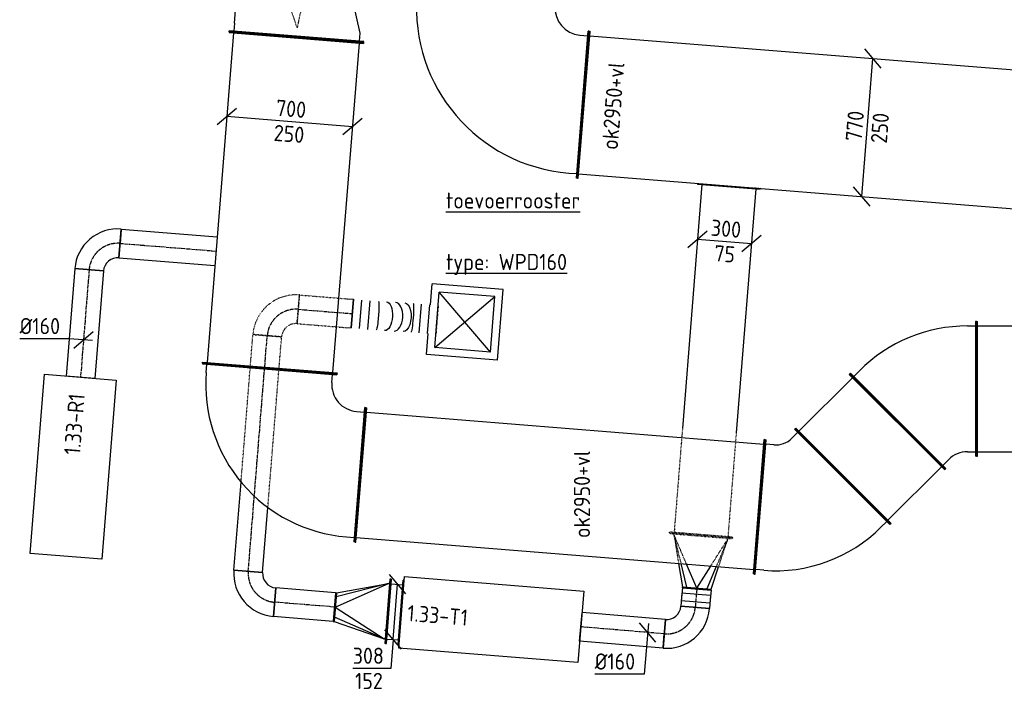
# Model space of a CAD drawing. Header units: millimetres. Extents: x -2733 to 48660, y -299 to 65852.
# Tile 10 of 44: x 7501 to 12975, y 21679 to 25404. Entities that reach past the tile are written whole.
import ezdxf

# ---------------------------------------------------------------- set-up
doc = ezdxf.new("R2010")
doc.units = ezdxf.units.MM
doc.linetypes.add('CENTER2', pattern=[28.575, 19.05, -3.175, 3.175, -3.175])
doc.linetypes.add('SMALL_DASH', pattern=[1.5, 0.5, -1])
for name, color, linetype in [('WL570---_APP', 2, 'Continuous'), ('WL570---_RETOUR_D', 4, 'Continuous'), ('WL570---_RETOUR_HL', 1, 'CENTER2'), ('WL570---_TOEVOER', 3, 'Continuous'), ('WL570---_TOEVOER_D', 3, 'Continuous'), ('WL570---_TOEVOER_HL', 1, 'CENTER2'), ('WL570---_TOEVOER_RST', 3, 'Continuous'), ('WL570---_TOEVOER_RST_HL', 1, 'CENTER2'), ('WM570---', 1, 'Continuous'), ('WM570---_RETOUR', 1, 'Continuous'), ('WM570---_TOEVOER', 1, 'Continuous')]:
    doc.layers.add(name, color=color, linetype=linetype)
doc.styles.add('STABICAD-018', font='ISOCP.SHX', dxfattribs={"height": 90})
doc.styles.add('STABICAD-025', font='ISOCP.SHX', dxfattribs={"height": 125})

# ---------------------------------------------------------------- blocks, each defined once
blk = doc.blocks.new('*U932')
at = {"color": 0, "linetype": 'Continuous'}
for p, q in [((0, 375, -3075), (5, 375, -3075)), ((0, -375, -3075), (0, 375, -3075)), ((5, -375, -3075), (5, 375, -3075)), ((5, 350, -3075), (1844.3, 350, -3075)), ((1849.3, 375, -3075), (1844.3, 375, -3075)), ((1844.3, -375, -3075), (1844.3, 375, -3075)), ((1849.3, -375, -3075), (1849.3, 375, -3075)), ((0, -375, -3075), (5, -375, -3075)), ((5, -350, -3075), (1844.3, -350, -3075)), ((1849.3, -375, -3075), (1844.3, -375, -3075))]:
    blk.add_line(p, q, dxfattribs=at)
at = {"layer": 'WL570---_APP', "color": 2, "style": 'STABICAD-018'}
for tag, p in [('CODE', (9038.9, 25307.3, 3075)), ('SECTIONCODE', (9126.9, 24528.2, 3075)), ('POSITIONCODE', (9126.9, 24528.2, 3075))]:
    blk.add_attdef(tag, p, '', height=1.8, dxfattribs=at)
blk = doc.blocks.new('*U403')
at = {"color": 0, "linetype": 'Continuous'}
for p, q in [((0, 375, -3075), (5, 375, -3075)), ((0, -375, -3075), (0, 375, -3075)), ((5, -375, -3075), (5, 375, -3075)), ((50, 350, -3075), (5, 350, -3075)), ((50, 350, -3075), (853.8, 350, -3075)), ((853.8, 350, -3075), (898.8, 350, -3075)), ((903.8, 375, -3075), (898.8, 375, -3075)), ((898.8, -125, -3075), (898.8, 375, -3075)), ((903.8, -125, -3075), (903.8, 375, -3075)), ((853.8, -100, -3075), (50, -350, -3075)), ((853.8, -100, -3075), (898.8, -100, -3075)), ((903.8, -125, -3075), (898.8, -125, -3075)), ((0, -375, -3075), (5, -375, -3075)), ((50, -350, -3075), (5, -350, -3075))]:
    blk.add_line(p, q, dxfattribs=at)
at = {"color": 2, "linetype": 'SMALL_DASH'}
for p in [(853.8, 350, -225), (853.8, -100, -225)]:
    blk.add_line(p, (50, 0, -125), dxfattribs=at)
at = {"layer": 'WM570---', "color": 2, "style": 'STABICAD-018'}
for tag in ['CODE', 'SECTIONCODE', 'POSITIONCODE']:
    blk.add_attdef(tag, (9038.9, 25307.3, 3075), '', height=1.8, dxfattribs=at)
blk = doc.blocks.new('*U939')
at = {"color": 0, "linetype": 'Continuous'}
for p, q in [((-402.7, -17.8, -3075), (-295, 73.8, -3075)), ((-348.9, 28, -3075), (348.9, -28, -3075)), ((295, -73.8, -3075), (402.7, 17.8, -3075))]:
    blk.add_line(p, q, dxfattribs=at)
at = {"color": 0, "linetype": 'Continuous', "style": 'STABICAD-018'}
for s, p in [('700', (-78.8, 31.4, -3075)), ('250', (-91.1, -108.1, -3075))]:
    blk.add_text(s, height=90, rotation=355.4126, dxfattribs=at).set_placement(p)
at = {"layer": 'WL570---_APP', "color": 2, "style": 'STABICAD-018'}
blk.add_attdef('CODE', (9001.3, 24838.4, 3075), '', height=1.8, dxfattribs=at)
blk = doc.blocks.new('*U406')
at = {"color": 0, "linetype": 'Continuous'}
for p, q in [((-410, 585, -3075), (-410, 580, -3075)), ((410, 585, -3075), (-410, 585, -3075)), ((410, 580, -3075), (-410, 580, -3075)), ((-385, 535, -3075), (-385, 580, -3075)), ((385, 535, -3075), (385, 580, -3075)), ((410, 585, -3075), (410, 580, -3075)), ((-585, 410, -3075), (-580, 410, -3075)), ((-585, -410, -3075), (-585, 410, -3075)), ((-580, -410, -3075), (-580, 410, -3075)), ((-535, 385, -3075), (-580, 385, -3075)), ((-585, -410, -3075), (-580, -410, -3075)), ((-535, -385, -3075), (-580, -385, -3075))]:
    blk.add_line(p, q, dxfattribs=at)
for radius, end in [(150, 360), (920, 0)]:
    blk.add_arc((-535, 535, -3075), radius, 270, end, dxfattribs=at)
at = {"layer": 'WM570---', "color": 2, "style": 'STABICAD-018'}
for tag in ['CODE', 'SECTIONCODE', 'POSITIONCODE']:
    blk.add_attdef(tag, (10050.8, 24977.6, 3075), '', height=1.8, dxfattribs=at)
blk = doc.blocks.new('*U409')
at = {"color": 0, "linetype": 'Continuous'}
for p, q in [((0, 410, -3075), (5, 410, -3075)), ((0, -410, -3075), (0, 410, -3075)), ((5, -410, -3075), (5, 410, -3075)), ((5, 385, -3075), (3948.9, 385, -3075)), ((3953.9, 410, -3075), (3948.9, 410, -3075)), ((3948.9, -410, -3075), (3948.9, 410, -3075)), ((3953.9, -410, -3075), (3953.9, 410, -3075)), ((0, -410, -3075), (5, -410, -3075)), ((5, -385, -3075), (3948.9, -385, -3075)), ((3953.9, -410, -3075), (3948.9, -410, -3075))]:
    blk.add_line(p, q, dxfattribs=at)
at = {"layer": 'WM570---', "color": 2, "style": 'STABICAD-018'}
for tag, p in [('POSITIONCODE', (11392.9, 25020.4, 3075)), ('SECTIONCODE', (11392.9, 25020.4, 3075)), ('CODE', (10633.9, 24930.8, 3075))]:
    blk.add_attdef(tag, p, '', height=1.8, rotation=90, dxfattribs=at)
blk = doc.blocks.new('*U940')
at = {"color": 0, "linetype": 'Continuous'}
for p, q in [((-30.8, -383.8, -3075), (30.8, 383.8, -3075)), ((76.6, 329.9, -3075), (-15, 437.6, -3075)), ((15, -437.6, -3075), (-76.6, -329.9, -3075))]:
    blk.add_line(p, q, dxfattribs=at)
at = {"color": 0, "linetype": 'Continuous', "style": 'STABICAD-018'}
for s, p in [('770', (-31.4, -78.8, -3075)), ('250', (108.1, -91.1, -3075))]:
    blk.add_text(s, height=90, rotation=85.4126, dxfattribs=at).set_placement(p)
at = {"layer": 'WL570---_APP', "color": 2, "style": 'STABICAD-018'}
blk.add_attdef('CODE', (12213.4, 24804.1, 3075), '', height=1.8, dxfattribs=at)
blk = doc.blocks.new('*U423')
at = {"color": 0, "linetype": 'Continuous'}
for p, q in [((0, 375, -3075), (5, 375, -3075)), ((0, -375, -3075), (0, 375, -3075)), ((5, -375, -3075), (5, 375, -3075)), ((5, 350, -3075), (1714.2, 350, -3075)), ((1719.2, 375, -3075), (1714.2, 375, -3075)), ((1714.2, -375, -3075), (1714.2, 375, -3075)), ((1719.2, -375, -3075), (1719.2, 375, -3075)), ((0, -375, -3075), (5, -375, -3075)), ((5, -350, -3075), (1714.2, -350, -3075)), ((1719.2, -375, -3075), (1714.2, -375, -3075))]:
    blk.add_line(p, q, dxfattribs=at)
at = {"layer": 'WM570---', "color": 2, "style": 'STABICAD-018'}
for tag, p in [('POSITIONCODE', (13679.6, 23500, 3075)), ('SECTIONCODE', (13854.3, 23500, 3075)), ('CODE', (12820.5, 23350, 3075))]:
    blk.add_attdef(tag, p, '', height=1.8, dxfattribs=at)
blk = doc.blocks.new('*U412')
at = {"color": 0, "linetype": 'Continuous'}
for p, q in [((-83.4, 447, -3075), (-86.9, 443.4, -3075)), ((443.4, -86.9, -3075), (-86.9, 443.4, -3075)), ((447, -83.4, -3075), (-83.4, 447, -3075)), ((-101, 393.9, -3075), (-69.2, 425.8, -3075)), ((-257.1, 375, -3075), (-252.1, 375, -3075)), ((-257.1, -375, -3075), (-257.1, 375, -3075)), ((-252.1, -375, -3075), (-252.1, 375, -3075)), ((-207.1, 350, -3075), (-252.1, 350, -3075)), ((393.9, -101, -3075), (425.8, -69.2, -3075)), ((447, -83.4, -3075), (443.4, -86.9, -3075)), ((-257.1, -375, -3075), (-252.1, -375, -3075)), ((-207.1, -350, -3075), (-252.1, -350, -3075))]:
    blk.add_line(p, q, dxfattribs=at)
for radius in [150, 850]:
    blk.add_arc((-207.1, 500, -3075), radius, 270, 315, dxfattribs=at)
at = {"layer": 'WM570---', "color": 2, "style": 'STABICAD-018'}
for tag in ['CODE', 'SECTIONCODE', 'POSITIONCODE']:
    blk.add_attdef(tag, (12563.4, 23350, 3075), '', height=1.8, dxfattribs=at)
blk = doc.blocks.new('*U411')
at = {"color": 0, "linetype": 'Continuous'}
for p, q in [((0, 375, -3075), (5, 375, -3075)), ((0, -375, -3075), (0, 375, -3075)), ((5, -375, -3075), (5, 375, -3075)), ((5, 350, -3075), (425.9, 350, -3075)), ((430.9, 375, -3075), (425.9, 375, -3075)), ((425.9, -375, -3075), (425.9, 375, -3075)), ((430.9, -375, -3075), (430.9, 375, -3075)), ((0, -375, -3075), (5, -375, -3075)), ((5, -350, -3075), (425.9, -350, -3075)), ((430.9, -375, -3075), (425.9, -375, -3075))]:
    blk.add_line(p, q, dxfattribs=at)
at = {"layer": 'WM570---', "color": 2, "style": 'STABICAD-018'}
for tag in ['CODE', 'SECTIONCODE', 'POSITIONCODE']:
    blk.add_attdef(tag, (12381.6, 23168.2, 3075), '', height=1.8, dxfattribs=at)
blk = doc.blocks.new('*U926')
at = {"color": 0, "linetype": 'Continuous'}
for p, q in [((0, 375, -3075), (5, 375, -3075)), ((0, -375, -3075), (0, 375, -3075)), ((5, -375, -3075), (5, 375, -3075)), ((5, 350, -3075), (2222.1, 350, -3075)), ((2227.1, 375, -3075), (2222.1, 375, -3075)), ((2222.1, -375, -3075), (2222.1, 375, -3075)), ((2227.1, -375, -3075), (2227.1, 375, -3075)), ((0, -375, -3075), (5, -375, -3075)), ((5, -350, -3075), (2222.1, -350, -3075)), ((2227.1, -375, -3075), (2222.1, -375, -3075))]:
    blk.add_line(p, q, dxfattribs=at)
at = {"layer": 'WL570---_APP', "color": 2, "style": 'STABICAD-018'}
for tag in ['CODE', 'SECTIONCODE', 'POSITIONCODE']:
    blk.add_attdef(tag, (9395.2, 22871.7, 3075), '', height=1.8, dxfattribs=at)
blk = doc.blocks.new('*U936')
at = {"color": 0, "linetype": 'Continuous'}
for p, q in [((-375, 550, -3075), (-375, 545, -3075)), ((375, 550, -3075), (-375, 550, -3075)), ((375, 550, -3075), (375, 545, -3075)), ((375, 545, -3075), (-375, 545, -3075)), ((-350, 500, -3075), (-350, 545, -3075)), ((350, 500, -3075), (350, 545, -3075)), ((-550, 375, -3075), (-545, 375, -3075)), ((-550, -375, -3075), (-550, 375, -3075)), ((-545, -375, -3075), (-545, 375, -3075)), ((-500, 350, -3075), (-545, 350, -3075)), ((-550, -375, -3075), (-545, -375, -3075)), ((-500, -350, -3075), (-545, -350, -3075))]:
    blk.add_line(p, q, dxfattribs=at)
for radius in [150, 850]:
    blk.add_arc((-500, 500, -3075), radius, 270, 0, dxfattribs=at)
at = {"layer": 'WL570---_APP', "color": 2, "style": 'STABICAD-018'}
for tag in ['CODE', 'SECTIONCODE', 'POSITIONCODE']:
    blk.add_attdef(tag, (8847, 22915.7, 3075), '', height=1.8, dxfattribs=at)
blk = doc.blocks.new('*U401')
at = {"color": 0, "linetype": 'Continuous'}
for p, q in [((0, 80, -3000), (599.8, 80, -3000)), ((0, -80, -3000), (0, 80, -3000)), ((599.8, 80, -3000), (599.8, -80, -3000)), ((0, -80, -3000), (599.8, -80, -3000))]:
    blk.add_line(p, q, dxfattribs=at)
at = {"layer": 'WL570---_RETOUR_HL', "linetype": 'CENTER2'}
blk.add_line((0, 0, -3000), (599.8, 0, -3000), dxfattribs=at)
at = {"layer": 'WM570---', "color": 2, "style": 'STABICAD-018'}
for tag, p in [('CODE', (7886.7, 24012.9, 3000)), ('SECTIONCODE', (7886.7, 24012.9, 3000)), ('POSITIONCODE', (8015.4, 23741.3, 3000))]:
    blk.add_attdef(tag, p, '', height=1.8, dxfattribs=at)
blk = doc.blocks.new('*U943')
at = {"color": 0, "linetype": 'Continuous'}
for p, q in [((-79.7, 6.4, -3000), (-354.8, 6.4, -3000)), ((49.8, -4, -3000), (-79.7, 6.4, -3000)), ((-53.8, -45.9, -3000), (53.8, 45.9, -3000))]:
    blk.add_line(p, q, dxfattribs=at)
at = {"color": 0, "linetype": 'Continuous', "style": 'STABICAD-018'}
blk.add_text('%%c160', height=90, dxfattribs=at).set_placement((-354.8, 31.4, -3000))
at = {"layer": 'WL570---_APP', "color": 2, "style": 'STABICAD-018'}
blk.add_attdef('CODE', (7855.5, 23623, 3000), '', height=1.8, dxfattribs=at)
blk = doc.blocks.new('*U400')
at = {"color": 0, "linetype": 'Continuous'}
for p, q in [((-160, -80, -3000), (-160, 80, -3000)), ((80, -160, -3000), (-80, -160, -3000)), ((76, -160, -3000), (0, -160, -3000)), ((76, -160, -3000), (76, -160, -3000))]:
    blk.add_line(p, q, dxfattribs=at)
for radius, start in [(240, 360), (80, 0)]:
    blk.add_arc((-160, -160, -3000), radius, start, 90, dxfattribs=at)
at = {"layer": 'WL570---_RETOUR_HL', "linetype": 'CENTER2'}
blk.add_arc((-160, -160, -3000), 160, 360, 90, dxfattribs=at)
at = {"layer": 'WM570---', "color": 2, "style": 'STABICAD-018'}
for tag in ['CODE', 'SECTIONCODE', 'POSITIONCODE']:
    blk.add_attdef(tag, (7899.5, 24172.4, 3000), '', height=1.8, dxfattribs=at)
blk = doc.blocks.new('*U404')
at = {"color": 0, "linetype": 'Continuous'}
for p, q in [((0, 80, -3000), (535, 80, -3000)), ((0, -80, -3000), (0, 80, -3000)), ((0, -80, -3000), (535, -80, -3000))]:
    blk.add_line(p, q, dxfattribs=at)
at = {"color": 2, "linetype": 'SMALL_DASH'}
blk.add_line((535, 80, -3000), (535, -80, -3000), dxfattribs=at)
at = {"layer": 'WL570---_RETOUR_HL', "linetype": 'CENTER2'}
blk.add_line((0, 0, -3000), (535, 0, -3000), dxfattribs=at)
at = {"layer": 'WM570---', "color": 2, "style": 'STABICAD-018'}
for tag in ['CODE', 'SECTIONCODE', 'POSITIONCODE']:
    blk.add_attdef(tag, (8058.9, 24159.6, 3000), '', height=1.8, dxfattribs=at)
blk = doc.blocks.new('*U925')
at = {"color": 0, "linetype": 'Continuous'}
for p, q in [((0, 179, -2795), (5, 179, -2795)), ((0, -179, -2795), (0, 179, -2795)), ((5, -179, -2795), (5, 179, -2795)), ((74.8, 179, -2795), (69.8, 179, -2795)), ((69.8, -179, -2795), (69.8, 179, -2795)), ((74.8, -179, -2795), (74.8, 179, -2795)), ((5, 154, -2795), (69.8, 154, -2795)), ((5, -154, -2795), (69.8, -154, -2795)), ((0, -179, -2795), (5, -179, -2795)), ((74.8, -179, -2795), (69.8, -179, -2795))]:
    blk.add_line(p, q, dxfattribs=at)
at = {"layer": 'WL570---_APP', "color": 2, "style": 'STABICAD-018'}
for tag, p in [('SECTIONCODE', (9549.2, 22112.4, 2795)), ('CODE', (9549.2, 22112.4, 2795)), ('POSITIONCODE', (9573.9, 21959.9, 2795))]:
    blk.add_attdef(tag, p, '', height=1.8, rotation=265, dxfattribs=at)
blk = doc.blocks.new('*U931')
at = {"color": 0, "linetype": 'Continuous'}
for p, q in [((-5, 179, -2795), (0, 179, -2795)), ((-5, -179, -2795), (-5, 179, -2795)), ((0, -179, -2795), (0, 179, -2795)), ((0, 154, -2795), (5, 154, -2795)), ((290, 0, -2795), (5, 154, -2795)), ((5, 154, -2795), (290, 56.6, -2795)), ((290, 80, -2795), (5, 154, -2795)), ((295, 80, -2795), (290, 80, -2795)), ((290, -80, -2795), (290, 80, -2795)), ((295, -80, -2795), (295, 80, -2795)), ((290, 0, -2795), (5, -154, -2795)), ((5, -154, -2795), (290, -56.6, -2795)), ((290, -80, -2795), (5, -154, -2795)), ((295, -80, -2795), (290, -80, -2795)), ((5, -154, -2795), (0, -154, -2795)), ((-5, -179, -2795), (0, -179, -2795))]:
    blk.add_line(p, q, dxfattribs=at)
at = {"layer": 'WL570---_APP', "color": 2, "style": 'STABICAD-018'}
for tag, p in [('CODE', (9544.2, 22212.8, 2795)), ('SECTIONCODE', (9544.2, 22112.8, 2795)), ('POSITIONCODE', (9544.2, 22112.8, 2795))]:
    blk.add_attdef(tag, p, '', height=1.8, dxfattribs=at)
blk = doc.blocks.new('*U927')
at = {"color": 0, "linetype": 'Continuous'}
for p, q in [((0, 80, -2795), (333, 80, -2795)), ((0, -80, -2795), (0, 80, -2795)), ((333, 80, -2795), (333, -80, -2795)), ((0, -80, -2795), (333, -80, -2795))]:
    blk.add_line(p, q, dxfattribs=at)
at = {"layer": 'WL570---_TOEVOER_HL', "linetype": 'CENTER2'}
blk.add_line((0, 0, -2795), (333, 0, -2795), dxfattribs=at)
at = {"layer": 'WL570---_APP', "color": 2, "style": 'STABICAD-018'}
for tag in ['CODE', 'SECTIONCODE', 'POSITIONCODE']:
    blk.add_attdef(tag, (9250.2, 22136.5, 2795), '', height=1.8, dxfattribs=at)
blk = doc.blocks.new('*U402')
at = {"color": 0, "linetype": 'Continuous'}
for p, q in [((70.5, 253.2, -3000), (-21.1, 360.9, -3000)), ((0, 0, -3000), (24.7, 307, -3000)), ((45.8, -53.8, -3000), (-45.8, 53.8, -3000)), ((0, 0, -3000), (-12.9, -160.5, -3000)), ((-12.9, -160.5, -3000), (-224.9, -160.5, -3000))]:
    blk.add_line(p, q, dxfattribs=at)
at = {"color": 0, "linetype": 'Continuous', "style": 'STABICAD-018'}
for s, p in [('308', (-224.9, -135.5, -3000)), ('152', (-212.3, -275.5, -3000))]:
    blk.add_text(s, height=90, dxfattribs=at).set_placement(p)
at = {"layer": 'WM570---', "color": 2, "style": 'STABICAD-018'}
blk.add_attdef('CODE', (9577.2, 21955.7, 3000), '', height=1.8, dxfattribs=at)
blk = doc.blocks.new('*U937')
at = {"color": 0, "linetype": 'Continuous'}
for p, q in [((-160, -80, -2795), (-160, 80, -2795)), ((80, -160, -2795), (-80, -160, -2795))]:
    blk.add_line(p, q, dxfattribs=at)
for radius in [240, 80]:
    blk.add_arc((-160, -160, -2795), radius, 0, 90, dxfattribs=at)
at = {"layer": 'WL570---_TOEVOER_HL', "linetype": 'CENTER2'}
blk.add_arc((-160, -160, -2795), 160, 0, 90, dxfattribs=at)
at = {"layer": 'WL570---_APP', "color": 2, "style": 'STABICAD-018'}
for tag in ['SECTIONCODE', 'CODE', 'POSITIONCODE']:
    blk.add_attdef(tag, (8758.7, 22176, 2795), '', height=1.8, dxfattribs=at)
blk = doc.blocks.new('*U929')
at = {"color": 0, "linetype": 'Continuous'}
for p, q in [((0, 80, -2795), (491.1, 80, -2795)), ((0, -80, -2795), (0, 80, -2795)), ((0, -80, -2795), (362.5, -80, -2795))]:
    blk.add_line(p, q, dxfattribs=at)
at = {"color": 2, "linetype": 'SMALL_DASH'}
for p, q in [((491.1, 80, -2795), (1314.9, 80, -2795)), ((1314.9, 80, -2795), (1314.9, -80, -2795)), ((362.5, -80, -2795), (1314.9, -80, -2795))]:
    blk.add_line(p, q, dxfattribs=at)
at = {"layer": 'WL570---_TOEVOER_HL', "linetype": 'CENTER2'}
blk.add_line((0, 0, -2795), (1314.9, 0, -2795), dxfattribs=at)
at = {"layer": 'WL570---_APP', "color": 2, "style": 'STABICAD-018'}
for tag in ['CODE', 'SECTIONCODE', 'POSITIONCODE']:
    blk.add_attdef(tag, (8771.5, 22335.5, 2795), '', height=1.8, dxfattribs=at)
blk = doc.blocks.new('*U935')
at = {"color": 2, "linetype": 'SMALL_DASH'}
for p, q in [((-160, -80, -2795), (-160, 80, -2795)), ((80, -160, -2795), (-80, -160, -2795))]:
    blk.add_line(p, q, dxfattribs=at)
for radius, start in [(240, 360), (80, 0)]:
    blk.add_arc((-160, -160, -2795), radius, start, 90, dxfattribs=at)
at = {"layer": 'WL570---_TOEVOER_HL', "linetype": 'CENTER2'}
blk.add_arc((-160, -160, -2795), 160, 360, 90, dxfattribs=at)
at = {"layer": 'WL570---_APP', "color": 2, "style": 'STABICAD-018'}
for tag in ['CODE', 'SECTIONCODE', 'POSITIONCODE']:
    blk.add_attdef(tag, (8889.8, 23805.6, 2795), '', height=1.8, dxfattribs=at)
blk = doc.blocks.new('*U933')
at = {"color": 2, "linetype": 'SMALL_DASH'}
for p, q in [((0, 80, -2795), (268.5, 80, -2795)), ((0, -80, -2795), (0, 80, -2795)), ((0, -80, -2795), (268.5, -80, -2795))]:
    blk.add_line(p, q, dxfattribs=at)
at = {"color": 0, "linetype": 'SMALL_DASH'}
for p, q in [((268.5, 80, -2795), (267.5, 80, -2795)), ((268.5, -80, -2795), (267.5, -80, -2795))]:
    blk.add_line(p, q, dxfattribs=at)
at = {"color": 0, "linetype": 'Continuous'}
for p, q in [((268.5, 80, -2795), (302.5, 80, -2795)), ((302.5, 80, -2795), (302.5, -80, -2795)), ((268.5, -80, -2795), (302.5, -80, -2795))]:
    blk.add_line(p, q, dxfattribs=at)
at = {"layer": 'WL570---_TOEVOER_HL', "linetype": 'CENTER2'}
blk.add_line((0, 0, -2795), (302.5, 0, -2795), dxfattribs=at)
at = {"layer": 'WL570---_APP', "color": 2, "style": 'STABICAD-018'}
for tag in ['SECTIONCODE', 'CODE', 'POSITIONCODE']:
    blk.add_attdef(tag, (9049.3, 23792.8, 2795), '', height=1.8, dxfattribs=at)
blk = doc.blocks.new('*U928')
at = {"color": 0, "linetype": 'Continuous'}
for p, q in [((0, 175, -3000), (5, 175, -3000)), ((5, -175, -3000), (5, 175, -3000)), ((0, -175, -3000), (0, 132.3, -3000)), ((5, 150, -3000), (1366.6, 150, -3000)), ((5, -150, -3000), (1366.5, -150, -3000)), ((0, -175, -3000), (5, -175, -3000))]:
    blk.add_line(p, q, dxfattribs=at)
at = {"color": 2, "linetype": 'SMALL_DASH'}
for p, q in [((0, 132.3, -3000), (0, 175, -3000)), ((1949.7, 175, -3000), (1944.7, 175, -3000)), ((1944.7, -175, -3000), (1944.7, 175, -3000)), ((1949.7, -175, -3000), (1949.7, 175, -3000)), ((1366.6, 150, -3000), (1944.7, 150, -3000)), ((1366.5, -150, -3000), (1944.7, -150, -3000)), ((1949.7, -175, -3000), (1944.7, -175, -3000))]:
    blk.add_line(p, q, dxfattribs=at)
at = {"color": 0, "linetype": 'SMALL_DASH'}
for p, q in [((1366.6, 150, -3000), (1367.6, 150, -3000)), ((1366.5, -150, -3000), (1367.5, -150, -3000))]:
    blk.add_line(p, q, dxfattribs=at)
at = {"layer": 'WL570---_APP', "color": 2, "style": 'STABICAD-018'}
for tag in ['SECTIONCODE', 'CODE', 'POSITIONCODE']:
    blk.add_attdef(tag, (11443.9, 24479.6, 3000), '', height=1.8, dxfattribs=at)
blk = doc.blocks.new('*U938')
at = {"color": 0, "linetype": 'Continuous'}
for p, q in [((-203.4, -33.9, -3000), (-95.7, 57.8, -3000)), ((-149.5, 12, -3000), (149.5, -12, -3000)), ((95.7, -57.8, -3000), (203.4, 33.9, -3000))]:
    blk.add_line(p, q, dxfattribs=at)
at = {"color": 0, "linetype": 'Continuous', "style": 'STABICAD-018'}
for s, p in [('300', (-78.8, 31.4, -3000)), ('75', (-60.4, -110.5, -3000))]:
    blk.add_text(s, height=90, rotation=355.4253, dxfattribs=at).set_placement(p)
at = {"layer": 'WL570---_APP', "color": 2, "style": 'STABICAD-018'}
blk.add_attdef('CODE', (11419.3, 24171.3, 3000), '', height=1.8, dxfattribs=at)
blk = doc.blocks.new('*U405')
at = {"color": 0, "linetype": 'Continuous'}
for p, q in [((-109.9, 449.4, -3075), (-113.1, 445.6, -3075)), ((457.9, -40.6, -3075), (-113.1, 445.6, -3075)), ((461.2, -36.8, -3075), (-109.9, 449.4, -3075)), ((-123.2, 395.1, -3075), (-94.1, 429.4, -3075)), ((-271, 375, -3075), (-266, 375, -3075)), ((-271, -375, -3075), (-271, 375, -3075)), ((-266, -375, -3075), (-266, 375, -3075)), ((-221, 350, -3075), (-266, 350, -3075)), ((409.7, -58.7, -3075), (438.9, -24.4, -3075)), ((461.2, -36.8, -3075), (457.9, -40.6, -3075)), ((-271, -375, -3075), (-266, -375, -3075)), ((-221, -350, -3075), (-266, -350, -3075))]:
    blk.add_line(p, q, dxfattribs=at)
for radius in [128.4, 828.4]:
    blk.add_arc((-221, 478.4, -3075), radius, 270, 319.5874, dxfattribs=at)
at = {"layer": 'WM570---', "color": 2, "style": 'STABICAD-018'}
for tag in ['SECTIONCODE', 'CODE', 'POSITIONCODE']:
    blk.add_attdef(tag, (11885.3, 22671.9, 3075), '', height=1.8, dxfattribs=at)
blk = doc.blocks.new('*U930')
at = {"color": 2, "linetype": 'SMALL_DASH'}
for p, q in [((-5, 175, -3000), (0, 175, -3000)), ((-5, -175, -3000), (-5, 175, -3000)), ((0, -175, -3000), (0, 175, -3000)), ((5, 150, -3000), (0, 150, -3000)), ((161.9, 67.4, -3000), (5, 150, -3000)), ((5, 150, -3000), (161.9, 98.6, -3000)), ((161.9, 111.5, -3000), (5, 150, -3000)), ((161.8, -67.5, -3000), (5, -150, -3000)), ((5, -150, -3000), (161.8, -98.6, -3000)), ((5, -150, -3000), (0, -150, -3000)), ((5, -150, -3000), (161.8, -111.5, -3000)), ((-5, -175, -3000), (0, -175, -3000))]:
    blk.add_line(p, q, dxfattribs=at)
at = {"color": 0, "linetype": 'Continuous'}
for p, q in [((290, 80, -3000), (161.9, 111.5, -3000)), ((161.9, 98.6, -3000), (290, 56.6, -3000)), ((290, 0, -3000), (161.9, 67.4, -3000)), ((295, 80, -3000), (290, 80, -3000)), ((290, -80, -3000), (290, 80, -3000)), ((295, -80, -3000), (295, 80, -3000)), ((290, 0, -3000), (161.8, -67.5, -3000)), ((161.8, -98.6, -3000), (290, -56.6, -3000)), ((161.8, -111.5, -3000), (290, -80, -3000)), ((295, -80, -3000), (290, -80, -3000))]:
    blk.add_line(p, q, dxfattribs=at)
at = {"layer": 'WL570---_APP', "color": 2, "style": 'STABICAD-018'}
for tag, p in [('CODE', (11288.1, 22631.1, 3000)), ('SECTIONCODE', (11288.1, 22531.1, 3000)), ('POSITIONCODE', (11288.1, 22531.1, 3000))]:
    blk.add_attdef(tag, p, '', height=1.8, dxfattribs=at)
blk = doc.blocks.new('*U410')
at = {"color": 0, "linetype": 'Continuous'}
for p, q in [((-160, -80, -3000), (-160, 80, -3000)), ((80, -160, -3000), (-80, -160, -3000)), ((76, -160, -3000), (0, -160, -3000)), ((76, -160, -3000), (76, -160.3, -3000))]:
    blk.add_line(p, q, dxfattribs=at)
for radius, start in [(240, 0), (80, 360)]:
    blk.add_arc((-160, -160, -3000), radius, start, 90, dxfattribs=at)
at = {"layer": 'WL570---_TOEVOER_HL', "linetype": 'CENTER2'}
blk.add_arc((-160, -160, -3000), 160, 0, 90, dxfattribs=at)
at = {"layer": 'WM570---', "color": 2, "style": 'STABICAD-018'}
for tag, p in [('CODE', (11243.5, 22074.4, 3000)), ('SECTIONCODE', (11243.5, 21974.4, 3000)), ('POSITIONCODE', (11243.5, 21974.4, 3000))]:
    blk.add_attdef(tag, p, '', height=1.8, dxfattribs=at)
blk = doc.blocks.new('*U934')
at = {"color": 0, "linetype": 'Continuous'}
for p, q in [((-51.7, 80, -3000), (21.9, 80, -3000)), ((-51.7, 80, -3000), (-51.7, -80, -3000)), ((-21.9, 80, -3000), (51.7, 80, -3000)), ((-21.9, 80, -3000), (-21.9, -80, -3000)), ((21.9, 80, -3000), (21.9, -80, -3000)), ((51.7, 80, -3000), (51.7, -80, -3000)), ((-51.7, -80, -3000), (21.9, -80, -3000)), ((-21.9, -80, -3000), (51.7, -80, -3000))]:
    blk.add_line(p, q, dxfattribs=at)
at = {"layer": 'WL570---_TOEVOER_HL', "linetype": 'CENTER2'}
blk.add_line((-51.7, 0, -3000), (51.7, 0, -3000), dxfattribs=at)
at = {"layer": 'WL570---_APP', "color": 2, "style": 'STABICAD-018'}
for tag, p in [('CODE', (11260.4, 22285.5, 3000)), ('SECTIONCODE', (11260.4, 22185.5, 3000)), ('POSITIONCODE', (11260.4, 22185.5, 3000))]:
    blk.add_attdef(tag, p, '', height=1.8, dxfattribs=at)
blk = doc.blocks.new('*U408')
at = {"color": 0, "linetype": 'Continuous'}
for p, q in [((0, 80, -3000), (465.2, 80, -3000)), ((0, -80, -3000), (0, 80, -3000)), ((465.2, 80, -3000), (465.2, -80, -3000)), ((0, -80, -3000), (465.2, -80, -3000))]:
    blk.add_line(p, q, dxfattribs=at)
at = {"layer": 'WL570---_TOEVOER_HL', "linetype": 'CENTER2'}
blk.add_line((0, 0, -3000), (465.2, 0, -3000), dxfattribs=at)
at = {"layer": 'WM570---', "color": 2, "style": 'STABICAD-018'}
for tag in ['CODE', 'SECTIONCODE', 'POSITIONCODE']:
    blk.add_attdef(tag, (11084, 21987.2, 3000), '', height=1.8, dxfattribs=at)
blk = doc.blocks.new('*U942')
at = {"color": 0, "linetype": 'Continuous'}
for p, q in [((45.6, -54, -3000), (-45.6, 54, -3000)), ((4.2, 49.8, -3000), (-19.5, -231.7, -3000)), ((-19.5, -231.7, -3000), (-294.6, -231.7, -3000))]:
    blk.add_line(p, q, dxfattribs=at)
at = {"color": 0, "linetype": 'Continuous', "style": 'STABICAD-018'}
blk.add_text('%%c160', height=90, dxfattribs=at).set_placement((-294.6, -206.7, -3000))
at = {"layer": 'WL570---_APP', "color": 2, "style": 'STABICAD-018'}
blk.add_attdef('CODE', (10992.4, 21994.9, 3000), '', height=1.8, dxfattribs=at)
blk = doc.blocks.new('*U923')
at = {"color": 0, "linetype": 'Continuous'}
for p, q in [((197.5, 197.5, -2700), (-197.5, 197.5, -2700)), ((-197.5, 80, -2700), (-197.5, 197.5, -2700)), ((197.5, -197.5, -2700), (197.5, 197.5, -2700)), ((155, 155, -2700), (-155, 155, -2700)), ((-155, -155, -2700), (-155, 155, -2700)), ((155, -155, -2700), (-155, 155, -2700)), ((-155, -155, -2700), (155, 155, -2700)), ((155, -155, -2700), (155, 155, -2700)), ((-197.5, -197.5, -2700), (-197.5, -80, -2700)), ((155, -155, -2700), (-155, -155, -2700)), ((197.5, -197.5, -2700), (-197.5, -197.5, -2700))]:
    blk.add_line(p, q, dxfattribs=at)
at = {"layer": 'WL570---_TOEVOER_RST_HL', "linetype": 'CENTER2'}
blk.add_circle((0, 0, -2700), 0.0125, dxfattribs=at)
at = {"layer": 'WL570---_APP', "color": 1, "style": 'STABICAD-018'}
blk.add_attdef('PRODUCTCODE', (10015.4, 24216.5, 2700), '', height=1.8, rotation=355.4, dxfattribs=at)
at = {"layer": 'WL570---_APP', "color": 2}
for tag, p, style in [('CODE', (9983.6, 23821.8, 2700), 'STABICAD-018'), ('SECTIONCODE', (9975.6, 23722.1, 2700), 'STABICAD-025'), ('MATERIALCODE', (9975.6, 23722.1, 2700), 'STABICAD-025'), ('POSITIONCODE', (9975.6, 23722.1, 2700), 'STABICAD-025'), ('FLOWPREFIX', (9958.3, 23225.9, 2700), 'STABICAD-018'), ('FLOW', (9980.7, 23224.1, 2700), 'STABICAD-018'), ('FLOWSUFFIX', (10146.7, 23210.7, 2700), 'STABICAD-018')]:
    blk.add_attdef(tag, p, '', height=1.8, rotation=355.4, dxfattribs=dict(at, style=style))
blk = doc.blocks.new('*U924')
at = {"color": 2, "linetype": 'SMALL_DASH'}
blk.add_line((0, -80, -2700), (0, 80, -2700), dxfattribs=at)
at = {"color": 0, "linetype": 'Continuous'}
for p, q in [((46.4, 80, -2700), (46.4, -80, -2700)), ((92.7, 80, -2700), (92.7, -80, -2700)), ((378.7, 83.8, -2700), (378.7, -76.2, -2700)), ((425.1, 83.8, -2700), (425.1, -76.2, -2700)), ((471.5, 83.8, -2700), (471.5, -76.2, -2700))]:
    blk.add_line(p, q, dxfattribs=at)
at = {"color": 0, "linetype": 'Continuous', "extrusion": (0, 0, -1)}
for centre, major_axis, ratio, start_param, end_param in [((139.1, 0, -2700), (0.2, -80), 0.072978, 6.282972, 9.424564), ((184.2, 0.5, -2700), (-1.8, 80), 0.489389, 3.139719, 6.281312), ((287.3, 3.3, -2700), (1.8, -80), 0.489389, 0.001874, 3.143466), ((332.3, 3.8, -2700), (-0.2, 80), 0.072978, 3.141806, 6.283399)]:
    blk.add_ellipse(centre, major_axis=major_axis, ratio=ratio, start_param=start_param, end_param=end_param, dxfattribs=at)
at = {"color": 0, "linetype": 'Continuous'}
blk.add_ellipse((235.7, 1.9, -2700), major_axis=(2.1, -80), ratio=0.550308, start_param=3.141593, end_param=6.283185, dxfattribs=at)
at = {"layer": 'WL570---_APP', "color": 2, "style": 'STABICAD-018'}
for tag in ['SECTIONCODE', 'CODE', 'POSITIONCODE']:
    blk.add_attdef(tag, (9821.1, 23734.5, 2700), '', height=1.8, dxfattribs=at)

msp = doc.modelspace()

# ---------------------------------------------------------------- linework, layer by layer
at = {"layer": 'WL570---_APP'}
for points in [[(7639.1, 23431), (8037.8, 23399), (7957.6, 22402.2), (7558.9, 22434.3)], [(9607.7, 21907.7), (9639.7, 22305.8), (10636.5, 22224.9), (10604.4, 21826.9)]]:
    msp.add_lwpolyline(points, close=True, dxfattribs=at)

# ---------------------------------------------------------------- block references
at = {"layer": 'WL570---_RETOUR_D', "linetype": 'Continuous'}
for name, p, rotation in [('*U403', (9038.9, 25307.3, 3075), 85.41264576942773), ('*U932', (9038.9, 25307.3, 3075), 265.4126457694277), ('*U400', (7899.5, 24172.4, 3000), 85.42527478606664), ('*U404', (8058.9, 24159.6, 3000), 355.4126457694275), ('*U401', (7886.7, 24012.9, 3000), 265.4252747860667), ('*U412', (12563.4, 23350, 3075), 180), ('*U936', (8847, 22915.7, 3075), 265.4126457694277), ('*U411', (12381.6, 23168.2, 3075), 224.9999999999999), ('*U926', (9395.2, 22871.7, 3075), 355.4126457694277), ('*U405', (11885.3, 22671.9, 3075), 355.4126457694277)]:
    msp.add_blockref(name, p, dxfattribs=dict(at, rotation=rotation))
msp.add_blockref('*U423', (12820.5, 23350, 3075), dxfattribs=at)
at = {"layer": 'WL570---_TOEVOER_D', "linetype": 'Continuous'}
for name, p, rotation in [('*U406', (10050.8, 24977.6, 3075), 265.412645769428), ('*U409', (10633.9, 24930.8, 3075), 355.412645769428), ('*U928', (11443.9, 24479.6, 3000), 265.4252666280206), ('*U935', (8889.8, 23805.6, 2795), 85.39999999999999), ('*U933', (9049.3, 23792.8, 2795), 355.3999999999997), ('*U924', (9821.1, 23734.5, 2700), 175.3999999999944), ('*U929', (8771.5, 22335.5, 2795), 85.39999999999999), ('*U930', (11288.1, 22531.1, 3000), 265.4252666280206), ('*U937', (8758.7, 22176, 2795), 175.4), ('*U931', (9544.2, 22112.8, 2795), 175.4), ('*U925', (9549.2, 22112.4, 2795), 355.4), ('*U927', (9250.2, 22136.5, 2795), 175.4), ('*U934', (11260.4, 22185.5, 3000), 265.4252666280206), ('*U410', (11243.5, 21974.4, 3000), 265.4252666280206), ('*U408', (11084, 21987.2, 3000), 175.189516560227)]:
    msp.add_blockref(name, p, dxfattribs=dict(at, rotation=rotation))
at = {"layer": 'WL570---_TOEVOER_RST', "linetype": 'Continuous', "rotation": 355.3999999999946}
msp.add_blockref('*U923', (9975.6, 23722.1, 2700), dxfattribs=at)
at = {"layer": 'WM570---_RETOUR', "linetype": 'Continuous'}
for name, p in [('*U939', (9001.3, 24838.4, 3075)), ('*U943', (7855.5, 23623, 3000))]:
    msp.add_blockref(name, p, dxfattribs=at)
at = {"layer": 'WM570---_TOEVOER', "linetype": 'Continuous'}
for name, p in [('*U940', (12213.4, 24804.1, 3075)), ('*U938', (11419.3, 24171.3, 3000)), ('*U402', (9577.2, 21955.7, 3000)), ('*U942', (10992.4, 21994.9, 3000))]:
    msp.add_blockref(name, p, dxfattribs=at)

# ---------------------------------------------------------------- texts
at = {"layer": 'WL570---_TOEVOER', "style": 'STABICAD-018'}
for s, p in [('%%Utoevoerrooster', (9870.2, 24353.2)), ('%%Utype: WPD160', (9870.2, 24011.2))]:
    msp.add_text(s, height=90, dxfattribs=at).set_placement(p)
at = {"layer": 'WM570---', "style": 'STABICAD-018'}
for s, rotation, p in [('1.33-R1', 85.41, (7836.1, 22980.4)), ('1.33-T1', 355.4, (9652.7, 22058.8))]:
    msp.add_text(s, height=90, rotation=rotation, dxfattribs=at).set_placement(p)
at = {"layer": 'WM570---_RETOUR', "linetype": 'Continuous', "style": 'STABICAD-018'}
msp.add_text('ok2950+vl', height=90, rotation=90, dxfattribs=at).set_placement((10671.8, 22520.2))
at = {"layer": 'WM570---_TOEVOER', "linetype": 'Continuous', "style": 'STABICAD-018'}
msp.add_text('ok2950+vl', height=90, rotation=85.4126, dxfattribs=at).set_placement((10825.1, 24677.7))

doc.saveas('drawing.dxf')
